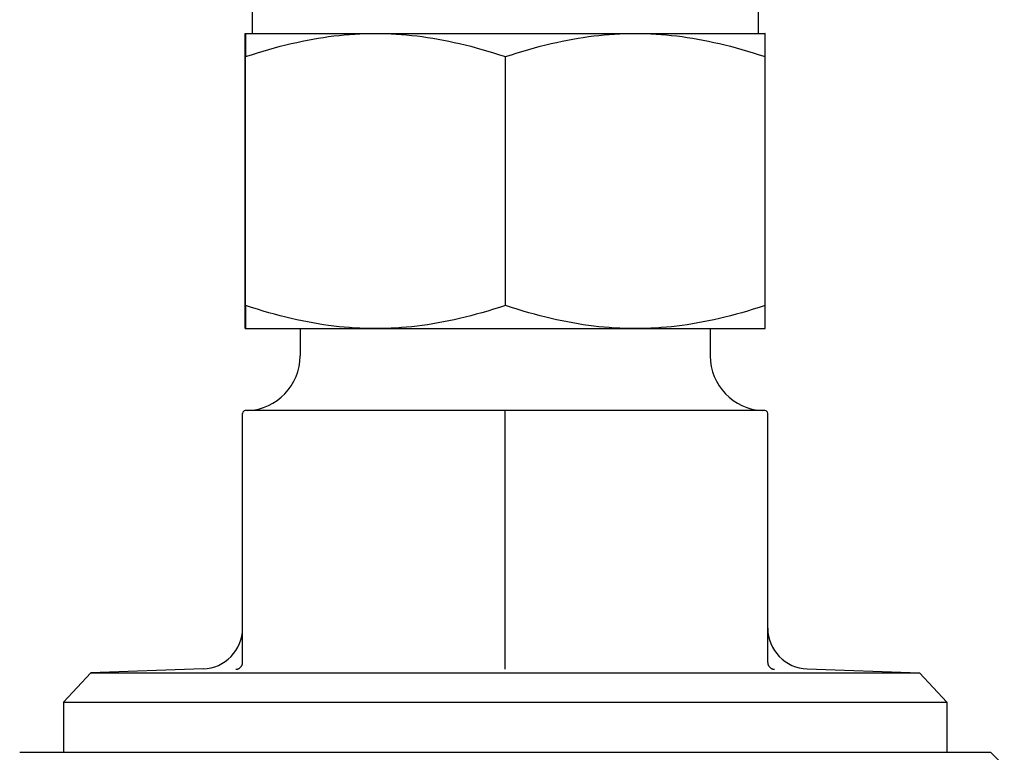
# Model space of a CAD drawing. Header units: millimetres. Extents: x 66 to 3871, y 40 to 351.
# Tile 5 of 9: x 406 to 442, y 216 to 242. Entities that reach past the tile are written whole.
import ezdxf

# ---------------------------------------------------------------- set-up
doc = ezdxf.new("R2010")
doc.units = ezdxf.units.MM
doc.layers.add('DETAIL', color=2, linetype='Continuous')

msp = doc.modelspace()

# ---------------------------------------------------------------- linework, layer by layer
at = {"layer": 'DETAIL'}
for p, q in [((432.549, 251.34), (432.549, 241.967)), ((414.049, 249.356), (414.049, 241.967)), ((413.799, 241.967), (418.557, 241.967)), ((418.557, 241.967), (428.057, 241.967)), ((428.057, 241.967), (432.799, 241.967)), ((413.795, 232.016), (413.795, 241.119)), ((413.804, 232.016), (413.804, 241.119)), ((423.309, 232.016), (423.309, 241.119)), ((432.804, 232.016), (432.804, 241.119)), ((413.799, 231.167), (418.557, 231.167)), ((415.799, 231.167), (415.799, 230.169)), ((418.557, 231.167), (428.057, 231.167)), ((428.057, 231.167), (432.799, 231.167)), ((430.799, 231.167), (430.799, 230.169)), ((413.699, 218.958), (413.699, 228.067)), ((423.299, 228.167), (413.799, 228.167)), ((432.799, 228.167), (423.299, 228.167)), ((423.299, 228.067), (423.299, 228.167)), ((423.299, 218.958), (423.299, 228.067)), ((432.899, 218.958), (432.899, 228.067)), ((423.299, 218.705), (423.299, 218.958)), ((408.149, 218.573), (407.149, 217.502)), ((412.252, 218.717), (408.149, 218.573)), ((408.149, 218.573), (438.45, 218.573)), ((434.347, 218.717), (438.45, 218.573)), ((438.45, 218.573), (439.449, 217.502)), ((407.149, 217.502), (439.449, 217.502)), ((407.149, 217.502), (407.149, 215.667)), ((439.449, 217.502), (439.449, 215.667)), ((405.549, 215.667), (441.049, 215.667)), ((441.049, 215.667), (441.549, 215.167))]:
    msp.add_line(p, q, dxfattribs=at)
at = {"layer": 'DETAIL', "flags": 128}
for points in [[(413.795, 241.119), (413.795, 241.19), (413.795, 241.258), (413.795, 241.323), (413.796, 241.384), (413.796, 241.442), (413.796, 241.497), (413.796, 241.548), (413.796, 241.596), (413.797, 241.641), (413.797, 241.684), (413.797, 241.723), (413.797, 241.759), (413.797, 241.792), (413.798, 241.822), (413.798, 241.85), (413.798, 241.874), (413.798, 241.896), (413.798, 241.915), (413.799, 241.931), (413.799, 241.944), (413.799, 241.954), (413.799, 241.961), (413.799, 241.966), (413.799, 241.967)], [(413.799, 241.967), (413.8, 241.966), (413.8, 241.961), (413.8, 241.954), (413.8, 241.944), (413.8, 241.931), (413.801, 241.915), (413.801, 241.896), (413.801, 241.874), (413.801, 241.85), (413.801, 241.822), (413.802, 241.792), (413.802, 241.759), (413.802, 241.723), (413.802, 241.684), (413.802, 241.641), (413.803, 241.596), (413.803, 241.548), (413.803, 241.497), (413.803, 241.442), (413.803, 241.384), (413.804, 241.323), (413.804, 241.258), (413.804, 241.19), (413.804, 241.119)], [(413.804, 241.119), (414.023, 241.19), (414.239, 241.258), (414.451, 241.323), (414.662, 241.384), (414.869, 241.442), (415.075, 241.497), (415.278, 241.548), (415.479, 241.596), (415.678, 241.641), (415.876, 241.684), (416.072, 241.723), (416.267, 241.759), (416.461, 241.792), (416.654, 241.822), (416.846, 241.85), (417.037, 241.874), (417.227, 241.896), (417.417, 241.915), (417.607, 241.931), (417.797, 241.944), (417.986, 241.954), (418.176, 241.961), (418.366, 241.966), (418.557, 241.967)], [(418.557, 241.967), (418.747, 241.966), (418.937, 241.961), (419.127, 241.954), (419.317, 241.944), (419.506, 241.931), (419.696, 241.915), (419.886, 241.896), (420.077, 241.874), (420.268, 241.85), (420.459, 241.822), (420.652, 241.792), (420.846, 241.759), (421.041, 241.723), (421.237, 241.684), (421.435, 241.641), (421.634, 241.596), (421.836, 241.548), (422.039, 241.497), (422.244, 241.442), (422.452, 241.384), (422.662, 241.323), (422.875, 241.258), (423.09, 241.19), (423.309, 241.119)], [(423.309, 241.119), (423.528, 241.19), (423.743, 241.258), (423.956, 241.323), (424.165, 241.384), (424.373, 241.442), (424.578, 241.497), (424.781, 241.548), (424.982, 241.596), (425.181, 241.641), (425.379, 241.684), (425.575, 241.723), (425.77, 241.759), (425.963, 241.792), (426.156, 241.822), (426.347, 241.85), (426.538, 241.874), (426.729, 241.896), (426.919, 241.915), (427.108, 241.931), (427.298, 241.944), (427.487, 241.954), (427.677, 241.961), (427.866, 241.966), (428.057, 241.967)], [(428.057, 241.967), (428.247, 241.966), (428.437, 241.961), (428.626, 241.954), (428.816, 241.944), (429.005, 241.931), (429.195, 241.915), (429.385, 241.896), (429.575, 241.874), (429.766, 241.85), (429.958, 241.822), (430.15, 241.792), (430.344, 241.759), (430.538, 241.723), (430.735, 241.684), (430.932, 241.641), (431.131, 241.596), (431.332, 241.548), (431.535, 241.497), (431.74, 241.442), (431.948, 241.384), (432.158, 241.323), (432.37, 241.258), (432.586, 241.19), (432.804, 241.119)], [(432.804, 241.119), (432.804, 241.19), (432.804, 241.258), (432.804, 241.323), (432.803, 241.384), (432.803, 241.441), (432.803, 241.496), (432.803, 241.547), (432.803, 241.596), (432.802, 241.641), (432.802, 241.683), (432.802, 241.722), (432.802, 241.758), (432.802, 241.792), (432.801, 241.822), (432.801, 241.849), (432.801, 241.874), (432.801, 241.895), (432.801, 241.914), (432.8, 241.93), (432.8, 241.943), (432.8, 241.954), (432.8, 241.961), (432.8, 241.966), (432.799, 241.967)], [(413.799, 231.167), (413.799, 231.169), (413.799, 231.173), (413.799, 231.18), (413.799, 231.19), (413.799, 231.203), (413.798, 231.219), (413.798, 231.238), (413.798, 231.26), (413.798, 231.284), (413.798, 231.312), (413.797, 231.342), (413.797, 231.375), (413.797, 231.411), (413.797, 231.451), (413.797, 231.493), (413.796, 231.538), (413.796, 231.586), (413.796, 231.638), (413.796, 231.692), (413.796, 231.75), (413.795, 231.811), (413.795, 231.876), (413.795, 231.944), (413.795, 232.016)], [(413.804, 232.016), (413.804, 231.944), (413.804, 231.876), (413.804, 231.811), (413.803, 231.75), (413.803, 231.692), (413.803, 231.638), (413.803, 231.586), (413.803, 231.538), (413.802, 231.493), (413.802, 231.451), (413.802, 231.411), (413.802, 231.375), (413.802, 231.342), (413.801, 231.312), (413.801, 231.284), (413.801, 231.26), (413.801, 231.238), (413.801, 231.219), (413.8, 231.203), (413.8, 231.19), (413.8, 231.18), (413.8, 231.173), (413.8, 231.169), (413.799, 231.167)], [(418.557, 231.167), (418.366, 231.169), (418.176, 231.173), (417.986, 231.18), (417.797, 231.19), (417.607, 231.203), (417.417, 231.219), (417.227, 231.238), (417.037, 231.26), (416.846, 231.284), (416.654, 231.312), (416.461, 231.342), (416.267, 231.375), (416.072, 231.411), (415.876, 231.451), (415.678, 231.493), (415.479, 231.538), (415.278, 231.586), (415.075, 231.638), (414.869, 231.692), (414.662, 231.75), (414.451, 231.811), (414.239, 231.876), (414.023, 231.944), (413.804, 232.016)], [(423.309, 232.016), (423.09, 231.944), (422.875, 231.876), (422.662, 231.811), (422.452, 231.75), (422.244, 231.692), (422.039, 231.638), (421.836, 231.586), (421.634, 231.538), (421.435, 231.493), (421.237, 231.451), (421.041, 231.411), (420.846, 231.375), (420.652, 231.342), (420.459, 231.312), (420.268, 231.284), (420.077, 231.26), (419.886, 231.238), (419.696, 231.219), (419.506, 231.203), (419.317, 231.19), (419.127, 231.18), (418.937, 231.173), (418.747, 231.169), (418.557, 231.167)], [(428.057, 231.167), (427.866, 231.169), (427.677, 231.173), (427.487, 231.18), (427.298, 231.19), (427.108, 231.203), (426.919, 231.219), (426.729, 231.238), (426.538, 231.26), (426.347, 231.284), (426.156, 231.312), (425.963, 231.342), (425.77, 231.375), (425.575, 231.411), (425.379, 231.451), (425.181, 231.493), (424.982, 231.538), (424.781, 231.586), (424.578, 231.638), (424.373, 231.692), (424.165, 231.75), (423.956, 231.811), (423.743, 231.876), (423.528, 231.944), (423.309, 232.016)], [(432.804, 232.016), (432.586, 231.944), (432.37, 231.876), (432.158, 231.811), (431.948, 231.75), (431.74, 231.692), (431.535, 231.638), (431.332, 231.586), (431.131, 231.538), (430.932, 231.493), (430.735, 231.451), (430.538, 231.411), (430.344, 231.375), (430.15, 231.342), (429.958, 231.312), (429.766, 231.284), (429.575, 231.26), (429.385, 231.238), (429.195, 231.219), (429.005, 231.203), (428.816, 231.19), (428.626, 231.18), (428.437, 231.173), (428.247, 231.169), (428.057, 231.167)], [(432.799, 231.167), (432.8, 231.169), (432.8, 231.173), (432.8, 231.181), (432.8, 231.191), (432.8, 231.204), (432.801, 231.22), (432.801, 231.239), (432.801, 231.26), (432.801, 231.285), (432.801, 231.312), (432.802, 231.343), (432.802, 231.376), (432.802, 231.412), (432.802, 231.451), (432.802, 231.493), (432.803, 231.539), (432.803, 231.587), (432.803, 231.638), (432.803, 231.693), (432.803, 231.751), (432.804, 231.812), (432.804, 231.876), (432.804, 231.944), (432.804, 232.016)], [(413.457, 218.705), (413.472, 218.707), (413.487, 218.708), (413.502, 218.711), (413.517, 218.715), (413.531, 218.72), (413.545, 218.725), (413.559, 218.732), (413.573, 218.739), (413.586, 218.747), (413.599, 218.757), (413.611, 218.766), (413.623, 218.777), (413.634, 218.789), (413.645, 218.801), (413.655, 218.814), (413.664, 218.828), (413.672, 218.843), (413.679, 218.858), (413.685, 218.874), (413.69, 218.89), (413.694, 218.907), (413.697, 218.923), (413.699, 218.941), (413.699, 218.958)], [(432.899, 218.958), (432.9, 218.941), (432.902, 218.923), (432.905, 218.907), (432.909, 218.89), (432.914, 218.874), (432.92, 218.858), (432.927, 218.843), (432.935, 218.828), (432.944, 218.814), (432.954, 218.801), (432.965, 218.789), (432.976, 218.777), (432.988, 218.766), (433, 218.757), (433.013, 218.747), (433.026, 218.739), (433.04, 218.732), (433.054, 218.725), (433.068, 218.72), (433.082, 218.715), (433.097, 218.711), (433.112, 218.708), (433.127, 218.707), (433.142, 218.705)]]:
    msp.add_lwpolyline(points, dxfattribs=at)
at = {"layer": 'DETAIL'}
for centre, radius, start, end in [((413.796, 230.169), 2.004, 272.7478, 0), ((432.803, 230.169), 2.004, 180, 267.2522), ((413.799, 228.067), 0.1, 90, 180), ((432.799, 228.067), 0.1, 0, 90), ((412.2, 220.215), 1.499, 272, 0), ((434.399, 220.215), 1.499, 180, 268)]:
    msp.add_arc(centre, radius, start, end, dxfattribs=at)

doc.saveas('drawing.dxf')
